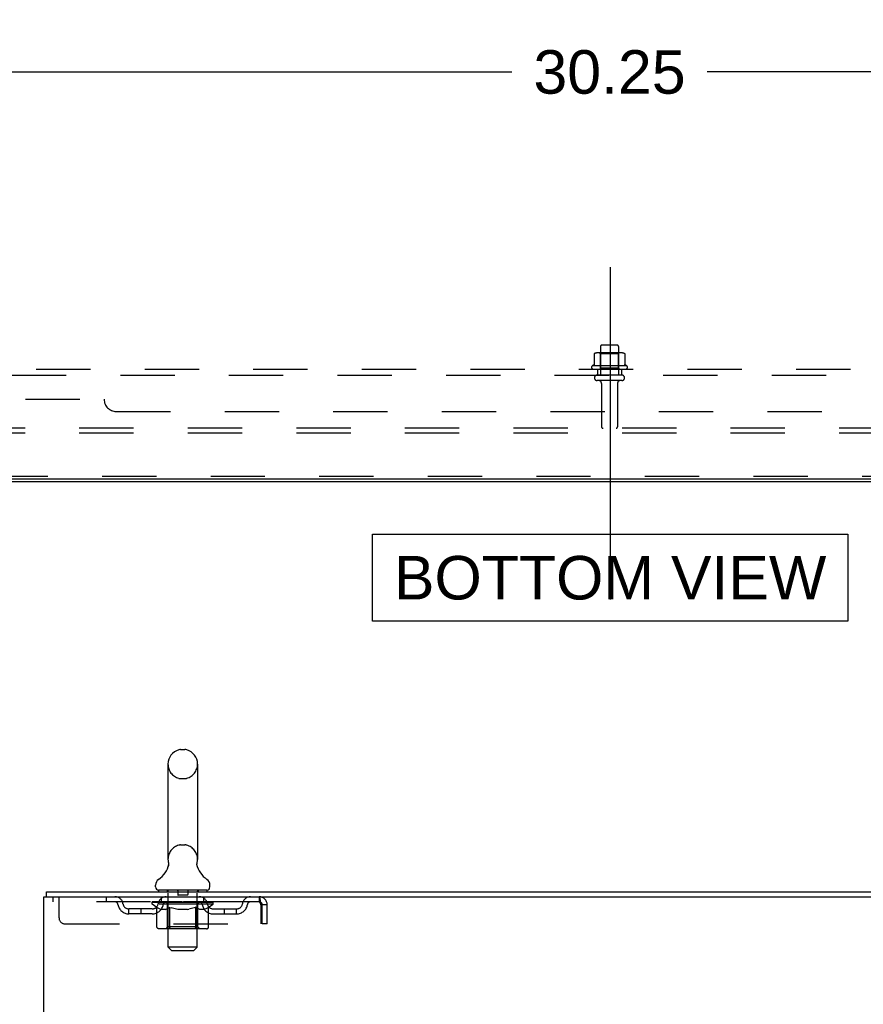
# Model space of a CAD drawing. Header units: inches. Extents: x 0 to 204, y 0 to 132.
# Tile 50 of 112: x 18 to 36, y 87 to 108. Entities that reach past the tile are written whole.
import ezdxf

# ---------------------------------------------------------------- set-up
doc = ezdxf.new("R2010")
doc.units = ezdxf.units.IN
doc.header["$LTSCALE"] = 11.243375
doc.header["$MEASUREMENT"] = 0
doc.linetypes.add('HIDDEN', pattern=[0.2, 0.1, -0.1])
doc.layers.get('0').update_dxf_attribs({"linetype": 'CONTINUOUS'})
for name, color, linetype in [('DEFAULT_2', 8, 'HIDDEN'), ('DIMENSIONS', 7, 'CONTINUOUS'), ('SUBPANEL', 7, 'CONTINUOUS')]:
    doc.layers.add(name, color=color, linetype=linetype)
doc.styles.get("Standard").update_dxf_attribs({"font": 'arial.ttf'})
doc.dimstyles.new('DIMSTYLE_1', dxfattribs={"dimtxt": 0.901875, "dimasz": 1.2025, "dimexe": 0.09, "dimexo": 0.07, "dimgap": 0.0375, "dimtad": 0, "dimtih": 1, "dimtoh": 1, "dimzin": 4, "dimdsep": 46, "dimtxsty": 'Standard', "dimblk": '_FILLED', "dimblk1": '_FILLED', "dimblk2": '_FILLED', "dimcen": 0.09, "dimadec": 3, "dimazin": 1, "dimtfac": 1, "dimtdec": 3, "dimtofl": 0, "dimtmove": 0, "dimatfit": 3, "dimldrblk": '_FILLED', "dimfxl": 0, "dimtolj": 1, "dimtzin": 4, "dimarcsym": 0})

# ---------------------------------------------------------------- blocks, each defined once
blk = doc.blocks.new('_FILLED')
at = {"color": 0, "linetype": 'ByBlock'}
blk.add_solid([(0, 0), (-1, 0.2), (-1, -0.2)], dxfattribs=at)
blk = doc.blocks.new('*D12')
at = {"layer": 'DIMENSIONS', "color": 2, "linetype": 'Continuous'}
for p, q in [((15.19, 102.799), (15.19, 107.528)), ((45.44, 102.799), (45.44, 107.528)), ((15.19, 106.445), (28.288, 106.445)), ((45.44, 106.445), (32.341, 106.445))]:
    blk.add_line(p, q, dxfattribs=at)
at = {"layer": 'DIMENSIONS', "color": 2, "linetype": 'Continuous', "xscale": 1.2025, "yscale": 1.2025, "zscale": 1.2025, "rotation": 180}
blk.add_blockref('_FILLED', (15.19, 106.445), dxfattribs=at)
at = {"layer": 'DIMENSIONS', "color": 2, "linetype": 'Continuous', "xscale": 1.2025, "yscale": 1.2025, "zscale": 1.2025}
blk.add_blockref('_FILLED', (45.44, 106.445), dxfattribs=at)
at = {"layer": 'DIMENSIONS', "color": 2, "linetype": 'Continuous', "insert": (30.315, 106.896), "char_height": 0.9019, "width": 3.15153, "attachment_point": 2, "line_spacing_factor": 0.9}
blk.add_mtext('30.25', dxfattribs=at)

msp = doc.modelspace()

# ---------------------------------------------------------------- linework, layer by layer
at = {"color": 7, "linetype": 'Continuous'}
for p, q in [((30.328, 102.403), (30.328, 95.515)), ((14.879, 97.958), (45.751, 97.958)), ((21.431, 92.405), (21.518, 92.405)), ((21.169, 92.105), (21.169, 90.13)), ((21.781, 92.105), (21.781, 90.13)), ((21.175, 89.987), (21.173, 89.982)), ((21.769, 90.041), (21.77, 90.046)), ((21.769, 90.036), (21.769, 90.041)), ((21.769, 90.031), (21.769, 90.036)), ((21.769, 90.026), (21.769, 90.031)), ((21.769, 90.021), (21.769, 90.026)), ((21.769, 90.016), (21.769, 90.021)), ((21.77, 90.011), (21.769, 90.016)), ((21.77, 90.046), (21.771, 90.051)), ((21.77, 90.006), (21.77, 90.011)), ((21.771, 90.001), (21.77, 90.006)), ((21.772, 89.997), (21.771, 90.001)), ((21.772, 90.056), (21.773, 90.06)), ((21.773, 89.993), (21.772, 89.997)), ((20.912, 89.559), (20.912, 89.598)), ((22.037, 89.559), (22.037, 89.598)), ((18.652, 89.356), (18.652, 89.46)), ((20.975, 89.49), (20.975, 89.46)), ((21.975, 89.49), (20.975, 89.49)), ((21.975, 89.49), (21.975, 89.46))]:
    msp.add_line(p, q, dxfattribs=at)
at = {"color": 3, "linetype": 'Continuous'}
for p, q in [((50.328, 98.01), (10.302, 98.01)), ((18.6, 9.564), (18.6, 89.356)), ((18.6, 89.356), (42.406, 89.356)), ((18.652, 89.46), (42.411, 89.46))]:
    msp.add_line(p, q, dxfattribs=at)
at = {"color": 7, "linetype": 'Continuous'}
for points in [[(25.408, 95.064), (25.408, 96.868), (35.248, 96.868), (35.248, 95.064), (25.408, 95.064)], [(21.177, 90.06), (21.178, 90.056), (21.179, 90.051), (21.179, 90.046), (21.18, 90.041), (21.18, 90.036), (21.18, 90.031), (21.18, 90.026), (21.18, 90.021), (21.18, 90.016), (21.18, 90.011), (21.179, 90.006), (21.178, 90.001), (21.177, 89.997), (21.176, 89.992), (21.175, 89.987)], [(21.771, 90.051), (21.772, 90.056), (21.773, 90.06)]]:
    msp.add_lwpolyline(points, dxfattribs=at)
for centre, radius, start, end in [((21.475, 92.105), 0.306, 105.6303, 180), ((21.431, 92.261), 0.144, 90, 105.6303), ((21.518, 92.261), 0.144, 74.3697, 90), ((21.475, 92.105), 0.306, 0, 74.3697), ((20.677, 90.146), 0.523, 304.6624, 347.2389), ((21.475, 90.13), 0.306, 180, 193.2053), ((22.273, 90.146), 0.523, 192.7611, 235.3376), ((21.475, 90.13), 0.306, 346.7947, 360), ((21.056, 89.598), 0.144, 124.6624, 180), ((20.981, 89.559), 0.069, 180, 265), ((21.968, 89.559), 0.069, 275, 360), ((21.893, 89.598), 0.144, 360, 55.3376)]:
    msp.add_arc(centre, radius, start, end, dxfattribs=at)
at = {"layer": 'DEFAULT_2', "color": 8, "linetype": 'HIDDEN'}
for p, q in [((30.472, 100.787), (30.157, 100.787)), ((29.996, 100.601), (29.996, 100.383)), ((30.57, 100.623), (30.059, 100.623)), ((30.131, 100.603), (30.111, 100.623)), ((30.127, 100.757), (30.127, 100.162)), ((30.498, 100.603), (30.131, 100.603)), ((30.131, 100.307), (30.131, 100.603)), ((30.498, 100.603), (30.518, 100.623)), ((30.498, 100.307), (30.498, 100.603)), ((30.502, 100.757), (30.502, 100.162)), ((30.634, 100.601), (30.634, 100.383)), ((30.671, 100.357), (29.959, 100.357)), ((29.981, 100.287), (30.649, 100.287)), ((30.131, 100.307), (30.111, 100.287)), ((30.498, 100.307), (30.131, 100.307)), ((30.498, 100.307), (30.518, 100.287)), ((30.572, 100.162), (30.057, 100.162)), ((30.572, 100.052), (30.057, 100.052)), ((30.15, 99.989), (30.15, 99.092)), ((30.48, 99.989), (30.48, 99.092)), ((47.44, 99.062), (13.19, 99.062)), ((47.44, 98.958), (13.19, 98.958)), ((45.665, 98.062), (14.965, 98.062)), ((21.431, 91.805), (21.518, 91.805)), ((21.431, 90.43), (21.518, 90.43)), ((18.787, 89.356), (18.787, 89.252)), ((18.912, 88.918), (18.912, 89.356)), ((19.887, 89.356), (19.887, 89.252)), ((21.037, 89.252), (21.037, 89.356)), ((21.155, 89.49), (21.155, 89.46)), ((21.175, 88.309), (21.175, 89.46)), ((21.37, 89.48), (21.37, 89.4)), ((21.57, 89.39), (21.38, 89.39)), ((21.58, 89.48), (21.58, 89.4)), ((21.775, 88.309), (21.775, 89.46)), ((21.795, 89.49), (21.795, 89.46)), ((21.912, 89.252), (21.912, 89.356)), ((23.058, 89.356), (23.058, 89.252)), ((23.058, 89.252), (18.787, 89.252)), ((20.841, 89.205), (20.841, 89.252)), ((20.941, 89.135), (20.841, 89.205)), ((22.108, 89.205), (20.841, 89.205)), ((20.851, 89.245), (20.851, 89.252)), ((20.86, 89.242), (20.86, 89.245)), ((20.86, 89.242), (22.09, 89.242)), ((20.868, 89.242), (20.868, 89.245)), ((20.869, 89.242), (20.869, 89.245)), ((20.88, 89.245), (20.88, 89.252)), ((20.896, 89.242), (20.896, 89.245)), ((20.898, 89.242), (20.898, 89.245)), ((20.926, 89.245), (20.926, 89.252)), ((20.941, 89.242), (20.941, 89.245)), ((20.943, 89.242), (20.943, 89.245)), ((21.148, 89.245), (20.946, 89.245)), ((20.989, 89.245), (20.989, 89.252)), ((20.991, 89.242), (20.991, 89.245)), ((20.992, 89.242), (20.992, 89.245)), ((20.995, 89.242), (20.995, 89.245)), ((21.002, 89.242), (21.002, 89.245)), ((21.002, 89.242), (21.002, 89.245)), ((21.005, 89.242), (21.005, 89.245)), ((21.009, 89.242), (21.009, 89.246)), ((21.013, 89.242), (21.013, 89.245)), ((21.027, 89.242), (21.027, 89.245)), ((21.045, 89.242), (21.045, 89.245)), ((21.046, 89.242), (21.046, 89.247)), ((21.066, 89.242), (21.066, 89.245)), ((21.066, 89.242), (21.066, 89.245)), ((21.068, 89.245), (21.068, 89.252)), ((21.077, 89.242), (21.077, 89.245)), ((21.081, 89.242), (21.081, 89.245)), ((21.091, 89.242), (21.091, 89.245)), ((21.102, 89.242), (21.102, 89.249)), ((21.117, 89.242), (21.117, 89.245)), ((21.12, 89.242), (21.12, 89.245)), ((21.148, 89.242), (21.148, 89.245)), ((21.215, 89.245), (21.153, 89.245)), ((21.158, 89.245), (21.158, 89.252)), ((21.162, 88.733), (21.162, 89.202)), ((21.165, 89.242), (21.165, 89.245)), ((21.169, 89.242), (21.169, 89.245)), ((21.175, 89.242), (21.175, 89.25)), ((21.18, 89.242), (21.18, 89.245)), ((21.191, 89.242), (21.191, 89.245)), ((21.215, 89.242), (21.215, 89.245)), ((21.29, 89.245), (21.23, 89.245)), ((21.251, 89.242), (21.251, 89.245)), ((21.258, 89.245), (21.258, 89.252)), ((21.262, 89.242), (21.262, 89.245)), ((21.264, 89.242), (21.264, 89.251)), ((21.267, 89.242), (21.267, 89.245)), ((21.274, 89.242), (21.274, 89.245)), ((21.29, 89.242), (21.29, 89.245)), ((21.37, 89.245), (21.316, 89.245)), ((21.329, 89.242), (21.329, 89.245)), ((21.36, 89.245), (21.475, 89.252)), ((21.365, 89.245), (21.365, 89.252)), ((21.365, 89.251), (21.365, 89.252)), ((21.365, 89.245), (21.365, 89.251)), ((21.365, 89.242), (21.365, 89.245)), ((21.369, 89.242), (21.369, 89.245)), ((21.37, 89.242), (21.37, 89.245)), ((21.37, 89.242), (21.37, 89.245)), ((21.454, 89.245), (21.406, 89.245)), ((21.411, 89.242), (21.411, 89.245)), ((21.454, 89.242), (21.454, 89.245)), ((21.472, 89.245), (21.472, 89.245)), ((21.472, 89.242), (21.472, 89.245)), ((21.472, 89.242), (21.472, 89.245)), ((21.475, 89.245), (21.475, 89.252)), ((21.475, 89.252), (21.589, 89.245)), ((21.477, 89.242), (21.477, 89.245)), ((21.477, 89.242), (21.477, 89.245)), ((21.477, 89.245), (21.477, 89.245)), ((21.495, 89.242), (21.495, 89.245)), ((21.495, 89.245), (21.544, 89.245)), ((21.538, 89.242), (21.538, 89.245)), ((21.579, 89.242), (21.579, 89.245)), ((21.579, 89.242), (21.579, 89.245)), ((21.579, 89.245), (21.634, 89.245)), ((21.58, 89.242), (21.58, 89.245)), ((21.584, 89.251), (21.585, 89.252)), ((21.584, 89.245), (21.584, 89.251)), ((21.584, 89.242), (21.584, 89.245)), ((21.585, 89.245), (21.585, 89.252)), ((21.62, 89.242), (21.62, 89.245)), ((21.66, 89.242), (21.66, 89.245)), ((21.66, 89.245), (21.719, 89.245)), ((21.675, 89.242), (21.675, 89.245)), ((21.682, 89.242), (21.682, 89.245)), ((21.685, 89.242), (21.685, 89.251)), ((21.687, 89.242), (21.687, 89.245)), ((21.691, 89.245), (21.691, 89.252)), ((21.698, 89.242), (21.698, 89.245)), ((21.735, 89.242), (21.735, 89.245)), ((21.735, 89.245), (21.797, 89.245)), ((21.759, 89.242), (21.759, 89.245)), ((21.77, 89.242), (21.77, 89.245)), ((21.774, 89.242), (21.774, 89.25)), ((21.78, 89.242), (21.78, 89.245)), ((21.784, 89.242), (21.784, 89.245)), ((21.787, 88.733), (21.787, 89.202)), ((21.791, 89.245), (21.791, 89.252)), ((21.802, 89.242), (21.802, 89.245)), ((21.802, 89.245), (22.108, 89.245)), ((21.829, 89.242), (21.829, 89.245)), ((21.832, 89.242), (21.832, 89.245)), ((21.847, 89.242), (21.847, 89.249)), ((21.859, 89.242), (21.859, 89.245)), ((21.868, 89.242), (21.868, 89.245)), ((21.872, 89.242), (21.872, 89.245)), ((21.882, 89.245), (21.882, 89.252)), ((21.883, 89.242), (21.883, 89.245)), ((21.883, 89.242), (21.883, 89.245)), ((21.903, 89.242), (21.903, 89.247)), ((21.904, 89.242), (21.904, 89.245)), ((21.922, 89.242), (21.922, 89.245)), ((21.936, 89.242), (21.936, 89.245)), ((21.941, 89.242), (21.941, 89.246)), ((21.944, 89.242), (21.944, 89.245)), ((21.947, 89.242), (21.947, 89.245)), ((21.947, 89.242), (21.947, 89.245)), ((21.955, 89.242), (21.955, 89.245)), ((21.958, 89.242), (21.958, 89.245)), ((21.958, 89.242), (21.958, 89.245)), ((21.96, 89.245), (21.96, 89.252)), ((21.987, 89.248), (22.107, 89.249)), ((21.987, 89.245), (21.987, 89.248)), ((22.006, 89.242), (22.006, 89.245)), ((22.009, 89.242), (22.009, 89.245)), ((22.011, 89.137), (22.108, 89.205)), ((22.023, 89.245), (22.023, 89.252)), ((22.052, 89.242), (22.052, 89.245)), ((22.053, 89.242), (22.053, 89.245)), ((22.07, 89.245), (22.07, 89.252)), ((22.08, 89.242), (22.08, 89.245)), ((22.081, 89.242), (22.081, 89.245)), ((22.09, 89.242), (22.09, 89.245)), ((22.098, 89.245), (22.098, 89.252)), ((22.107, 89.245), (22.107, 89.249)), ((22.108, 89.205), (22.108, 89.245)), ((23.06, 89.251), (23.058, 89.252)), ((23.091, 89.189), (23.091, 88.793)), ((23.121, 88.793), (23.121, 89.189)), ((23.225, 89.189), (23.121, 89.189)), ((23.225, 88.793), (23.225, 89.189)), ((20.36, 89.001), (20.36, 89.105)), ((20.843, 89.105), (20.36, 89.105)), ((20.843, 89.001), (20.36, 89.001)), ((20.61, 89.001), (20.61, 89.105)), ((20.941, 88.73), (20.941, 89.135)), ((20.941, 89.135), (20.955, 89.126)), ((20.968, 89.117), (20.955, 89.126)), ((20.982, 89.11), (20.968, 89.117)), ((20.996, 89.103), (20.982, 89.11)), ((21.009, 89.098), (20.995, 89.103)), ((21.022, 89.093), (21.009, 89.098)), ((21.126, 89.093), (21.022, 89.093)), ((21.126, 89.093), (21.14, 89.098)), ((21.153, 89.104), (21.139, 89.098)), ((21.167, 89.11), (21.153, 89.103)), ((21.18, 89.118), (21.166, 89.11)), ((21.194, 89.126), (21.18, 89.118)), ((21.208, 89.136), (21.194, 89.126)), ((21.208, 88.73), (21.208, 89.136)), ((21.208, 89.136), (21.237, 89.126)), ((21.265, 89.117), (21.237, 89.126)), ((21.293, 89.11), (21.265, 89.118)), ((21.321, 89.103), (21.293, 89.11)), ((21.348, 89.098), (21.32, 89.103)), ((21.376, 89.093), (21.348, 89.098)), ((21.574, 89.093), (21.376, 89.093)), ((21.574, 89.093), (21.602, 89.098)), ((21.63, 89.104), (21.601, 89.098)), ((21.658, 89.11), (21.629, 89.103)), ((21.686, 89.118), (21.657, 89.11)), ((21.714, 89.127), (21.685, 89.118)), ((21.743, 89.137), (21.714, 89.127)), ((21.743, 88.73), (21.743, 89.137)), ((21.743, 89.137), (21.758, 89.127)), ((21.773, 89.118), (21.758, 89.127)), ((21.787, 89.11), (21.773, 89.118)), ((21.802, 89.103), (21.787, 89.11)), ((21.816, 89.098), (21.801, 89.103)), ((21.83, 89.093), (21.816, 89.098)), ((21.924, 89.093), (21.83, 89.093)), ((21.924, 89.093), (21.938, 89.098)), ((21.953, 89.103), (21.938, 89.098)), ((21.967, 89.11), (21.952, 89.103)), ((21.981, 89.118), (21.967, 89.11)), ((21.996, 89.127), (21.981, 89.118)), ((22.011, 89.137), (21.996, 89.127)), ((22.011, 88.73), (22.011, 89.137)), ((22.106, 89.105), (22.589, 89.105)), ((22.106, 89.001), (22.589, 89.001)), ((22.339, 89.001), (22.339, 89.105)), ((22.589, 89.001), (22.589, 89.105)), ((19.037, 88.793), (23.091, 88.793)), ((23.225, 88.793), (23.121, 88.793)), ((21.968, 88.693), (20.983, 88.693)), ((21.162, 88.733), (21.122, 88.693)), ((21.787, 88.733), (21.162, 88.733)), ((21.22, 88.698), (21.217, 88.7)), ((21.225, 88.694), (21.222, 88.696)), ((21.227, 88.693), (21.225, 88.694)), ((21.23, 88.693), (21.227, 88.693)), ((21.787, 88.733), (21.827, 88.693)), ((21.244, 88.24), (21.175, 88.309)), ((21.775, 88.309), (21.175, 88.309)), ((21.244, 88.24), (21.706, 88.24)), ((21.706, 88.24), (21.775, 88.309))]:
    msp.add_line(p, q, dxfattribs=at)
for points in [[(30.002, 100.611), (30, 100.61), (29.999, 100.609), (29.998, 100.608), (29.997, 100.606), (29.996, 100.604), (29.996, 100.603), (29.996, 100.601)], [(30.628, 100.611), (30.629, 100.61), (30.63, 100.609), (30.632, 100.608), (30.632, 100.606), (30.633, 100.604), (30.634, 100.603), (30.634, 100.601)], [(29.996, 100.383), (29.996, 100.382), (29.996, 100.381), (29.995, 100.38), (29.995, 100.379), (29.995, 100.378), (29.994, 100.378), (29.994, 100.377), (29.993, 100.377), (29.993, 100.376), (29.993, 100.376), (29.992, 100.376), (29.992, 100.376), (29.992, 100.375), (29.992, 100.375), (29.991, 100.375), (29.991, 100.375), (29.991, 100.375), (29.991, 100.374)], [(30.639, 100.374), (30.639, 100.375), (30.638, 100.375), (30.638, 100.375), (30.638, 100.375), (30.638, 100.375), (30.637, 100.376), (30.637, 100.376), (30.637, 100.376), (30.636, 100.376), (30.636, 100.377), (30.636, 100.377), (30.635, 100.378), (30.635, 100.378), (30.635, 100.379), (30.634, 100.38), (30.634, 100.381), (30.634, 100.382), (30.634, 100.383)], [(23.058, 89.356), (23.06, 89.354), (23.062, 89.351), (23.065, 89.346), (23.067, 89.339), (23.069, 89.33), (23.072, 89.319), (23.074, 89.307), (23.076, 89.293), (23.079, 89.277), (23.081, 89.261), (23.084, 89.244), (23.086, 89.226), (23.088, 89.207), (23.091, 89.189)], [(23.06, 89.251), (23.062, 89.25), (23.065, 89.248), (23.067, 89.245), (23.069, 89.242), (23.072, 89.238), (23.074, 89.233), (23.076, 89.228), (23.079, 89.222), (23.081, 89.216), (23.084, 89.209), (23.086, 89.203), (23.088, 89.196), (23.091, 89.189)], [(20.983, 88.693), (20.978, 88.693), (20.973, 88.694), (20.968, 88.696), (20.963, 88.698), (20.959, 88.7), (20.954, 88.703), (20.951, 88.707), (20.947, 88.711), (20.944, 88.715), (20.942, 88.72), (20.941, 88.725), (20.941, 88.73)], [(21.209, 88.72), (21.208, 88.725), (21.208, 88.73)], [(21.21, 88.715), (21.209, 88.72), (21.208, 88.725), (21.208, 88.73)], [(21.222, 88.696), (21.22, 88.698), (21.217, 88.7), (21.215, 88.703), (21.213, 88.707), (21.212, 88.711), (21.21, 88.715)], [(21.215, 88.703), (21.213, 88.707), (21.212, 88.711)], [(21.722, 88.693), (21.725, 88.693), (21.727, 88.694), (21.73, 88.696), (21.732, 88.698), (21.734, 88.7), (21.737, 88.703), (21.738, 88.707), (21.74, 88.711), (21.742, 88.715), (21.743, 88.72), (21.743, 88.725), (21.743, 88.73)], [(21.968, 88.693), (21.973, 88.693), (21.978, 88.694), (21.984, 88.696), (21.988, 88.698), (21.993, 88.7), (21.997, 88.703), (22.001, 88.707), (22.004, 88.711), (22.007, 88.715), (22.009, 88.72), (22.011, 88.725), (22.011, 88.73)]]:
    msp.add_lwpolyline(points, dxfattribs=at)
for centre, radius, start, end in [((30.157, 100.757), 0.03, 90, 180), ((30.472, 100.757), 0.03, 0, 90), ((30.059, 100.482), 0.141, 90, 113.95), ((30.57, 100.482), 0.141, 66.05, 90), ((30.315, 99.757), 0.698, 117.6814, 120.6631), ((30.315, 99.757), 0.698, 59.3369, 62.3186), ((29.981, 100.325), 0.0384, 124.4497, 270), ((30.649, 100.325), 0.0384, 270, 55.5503), ((30.057, 100.107), 0.055, 90, 270), ((30.087, 99.989), 0.0625, 0, 90), ((30.542, 99.989), 0.0625, 90, 180), ((30.572, 100.107), 0.055, 270, 90), ((30.18, 99.092), 0.03, 180, 270), ((30.45, 99.092), 0.03, 270, 360), ((21.475, 92.105), 0.306, 180, 254.3697), ((21.475, 92.105), 0.306, 285.6303, 360), ((21.431, 91.949), 0.144, 254.3697, 270), ((21.518, 91.949), 0.144, 270, 285.6303), ((21.475, 90.13), 0.306, 105.6303, 180), ((21.431, 90.286), 0.144, 90, 105.6303), ((21.518, 90.286), 0.144, 74.3697, 90), ((21.475, 90.13), 0.306, 0, 74.3697), ((20.071, 89.189), 0.167, 8.0716, 90), ((21.132, 89.189), 0.167, 90, 171.9284), ((20.981, 89.559), 0.069, 265, 270), ((21.145, 89.46), 0.03, 0, 90), ((21.36, 89.48), 0.01, 0, 90), ((21.38, 89.4), 0.01, 180, 270), ((21.57, 89.4), 0.01, 270, 360), ((21.59, 89.48), 0.01, 90, 180), ((21.805, 89.46), 0.03, 90, 180), ((21.817, 89.189), 0.167, 8.0716, 90), ((21.968, 89.559), 0.069, 270, 275), ((22.878, 89.189), 0.167, 90, 171.9284), ((23.058, 89.189), 0.167, 0, 90), ((20.071, 89.189), 0.0625, 7.9863, 90), ((20.36, 89.23), 0.229, 187.9863, 270), ((20.36, 89.23), 0.125, 188.0716, 270), ((20.843, 89.23), 0.125, 270, 351.9284), ((20.843, 89.23), 0.229, 270, 352.0137), ((21.132, 89.189), 0.0625, 90, 172.0137), ((21.122, 89.202), 0.0398, 0, 90), ((21.827, 89.202), 0.0398, 90, 180), ((21.818, 89.189), 0.0625, 7.9863, 90), ((22.106, 89.23), 0.229, 187.9863, 270), ((22.106, 89.23), 0.125, 188.0716, 270), ((22.589, 89.23), 0.125, 270, 351.9284), ((22.589, 89.23), 0.229, 270, 352.0137), ((22.878, 89.189), 0.0625, 90, 172.0137), ((23.058, 89.189), 0.063, 0, 90), ((19.037, 88.918), 0.125, 180, 270)]:
    msp.add_arc(centre, radius, start, end, dxfattribs=at)
for centre, major_axis, ratio, start_param, end_param in [((21.475, 89.252), (0.633, 0.007), 0.05963, 2.96643, 3.140963), ((20.822, 89.24), (0.198, 0), 0.060556, 0.430652, 1.470503), ((21.475, 89.252), (0.633, 0), 0.060556, 3.141593, 3.316126), ((20.822, 89.233), (0.198, 0.002), 0.05963, 1.376596, 1.469874), ((21.475, 89.252), (0.633, 0.013), 0.05688, 2.791345, 2.965878), ((20.797, 89.24), (0.198, 0.002), 0.05963, 0.25549, 1.295341), ((20.866, 89.24), (0.198, -0.002), 0.05963, 0.605815, 1.645666), ((21.475, 89.252), (0.633, -0.007), 0.05963, -2.96643, -2.791898), ((20.866, 89.233), (0.198, 0), 0.060556, 1.551758, 1.645036), ((20.797, 89.233), (0.198, 0.004), 0.05688, 1.20151, 1.294789), ((20.867, 89.235), (0.164, 0.002), 0.05963, 1.065228, 1.614276), ((20.847, 89.235), (0.164, 0.003), 0.05688, 0.890143, 1.43919), ((20.905, 89.235), (0.164, 0), 0.060556, 1.240391, 1.789438), ((21.475, 89.252), (0.633, 0.019), 0.052395, 2.616403, 2.790936), ((20.793, 89.24), (0.198, 0.004), 0.05688, 0.080405, 1.120256), ((20.928, 89.24), (0.198, -0.004), 0.05688, 0.7809, 1.820751), ((21.475, 89.252), (0.633, -0.013), 0.05688, -2.791345, -2.616812), ((20.928, 89.233), (0.198, -0.002), 0.05963, 1.72692, 1.820198), ((20.793, 89.233), (0.198, 0.006), 0.052395, 1.026568, 1.119847), ((20.846, 89.235), (0.164, 0.005), 0.052395, 0.715201, 1.264248), ((20.961, 89.235), (0.164, -0.002), 0.05963, 1.415553, 1.9646), ((21.475, 89.252), (0.633, 0.025), 0.046319, 2.441654, 2.616187), ((21.008, 89.24), (0.198, -0.006), 0.052395, 0.955842, 1.995693), ((20.81, 89.24), (0.198, 0.006), 0.052395, -0.094537, 0.945314), ((21.475, 89.252), (0.633, -0.019), 0.052395, -2.616403, -2.44187), ((21.008, 89.233), (0.198, -0.004), 0.05688, 1.902006, 1.995284), ((20.81, 89.233), (0.198, 0.008), 0.046319, 0.851819, 0.945098), ((20.865, 89.235), (0.164, 0.006), 0.046319, 0.540452, 1.089499), ((21.032, 89.235), (0.164, -0.003), 0.05688, 1.590638, 2.139686), ((21.475, 89.252), (0.633, 0.029), 0.038841, 2.267123, 2.441656), ((21.101, 89.24), (0.198, -0.008), 0.046319, 1.130591, 2.170442), ((20.848, 89.24), (0.198, 0.008), 0.046319, -0.269286, 0.770565), ((21.475, 89.252), (0.633, -0.025), 0.046319, -2.441654, -2.267121), ((21.101, 89.233), (0.198, -0.006), 0.052395, 2.076947, 2.170226), ((20.848, 89.233), (0.198, 0.009), 0.038841, 0.677289, 0.770567), ((20.902, 89.235), (0.164, 0.008), 0.038841, 0.365921, 0.914969), ((21.116, 89.235), (0.164, -0.005), 0.052395, 1.76558, 2.314627), ((21.475, 89.252), (0.633, 0.033), 0.030195, 2.09281, 2.267343), ((21.206, 89.24), (0.198, -0.009), 0.038841, 1.305122, 2.344973), ((20.904, 89.24), (0.198, 0.009), 0.038841, -0.443817, 0.596034), ((21.475, 89.252), (0.633, -0.029), 0.038841, -2.267123, -2.092591), ((21.206, 89.233), (0.198, -0.008), 0.046319, 2.251696, 2.344975), ((20.904, 89.233), (0.198, 0.01), 0.030195, 0.502975, 0.596254), ((20.956, 89.235), (0.164, 0.009), 0.030195, 0.191608, 0.740655), ((21.212, 89.235), (0.164, -0.006), 0.046319, 1.940329, 2.489376), ((20.977, 89.24), (0.198, 0.01), 0.030195, -0.61813, 0.421721), ((21.475, 89.252), (0.633, 0.036), 0.020645, 1.918687, 2.09322), ((21.319, 89.24), (0.198, -0.01), 0.030195, 1.479435, 2.519286), ((21.475, 89.252), (0.633, -0.033), 0.030195, -2.09281, -1.918277), ((21.319, 89.233), (0.198, -0.009), 0.038841, 2.426227, 2.519505), ((20.977, 89.233), (0.198, 0.011), 0.020645, 0.328852, 0.422131), ((21.026, 89.235), (0.164, 0.009), 0.020645, 0.017485, 0.566532), ((21.315, 89.235), (0.164, -0.008), 0.038841, 2.11486, 2.663907), ((21.066, 89.24), (0.198, 0.011), 0.020645, -0.792253, 0.247598), ((21.475, 89.252), (0.633, 0.038), 0.010478, 1.744704, 1.919237), ((21.436, 89.24), (0.198, -0.011), 0.020645, 1.653558, 2.693409), ((21.475, 89.252), (0.633, -0.036), 0.020645, -1.918687, -1.744154), ((21.436, 89.233), (0.198, -0.01), 0.030195, 2.60054, 2.693819), ((21.066, 89.233), (0.198, 0.012), 0.010478, 0.154869, 0.248148), ((21.11, 89.235), (0.164, 0.01), 0.010478, 6.126688, 6.675735), ((21.424, 89.235), (0.164, -0.009), 0.030195, 2.289173, 2.83822), ((21.167, 89.24), (0.198, 0.012), 0.010478, -0.966236, -0.000846), ((21.555, 89.24), (0.198, -0.012), 0.010478, 1.827541, 2.867392), ((21.475, 89.252), (0.633, -0.038), 0.010478, -1.744704, -1.570171), ((21.555, 89.233), (0.198, -0.011), 0.020645, 2.774664, 2.867942), ((21.533, 89.235), (0.164, -0.009), 0.020645, 2.463296, 3.012344), ((21.394, 89.24), (0.198, 0.012), 0.010478, 0.274201, 1.314052), ((21.308, 89.235), (0.164, 0.01), 0.010478, -0.000483, 0.504314), ((21.277, 89.233), (0.198, 0.012), 0.010478, 0.099668, 0.192946), ((21.475, 89.252), (0.633, 0.038), 0.010478, -1.571421, -1.396888), ((21.672, 89.233), (0.198, -0.012), 0.010478, 2.948646, 3.041925), ((21.641, 89.235), (0.164, -0.01), 0.010478, 2.637279, 3.142076), ((21.513, 89.24), (0.198, 0.011), 0.020645, 0.448184, 1.488034), ((21.416, 89.235), (0.164, 0.009), 0.020645, 0.129249, 0.678296), ((21.394, 89.233), (0.198, 0.011), 0.020645, 0.273651, 0.366929), ((21.782, 89.24), (0.198, -0.012), 0.010478, -3.140747, -2.175357), ((21.475, 89.252), (0.633, 0.036), 0.020645, -1.397439, -1.222906), ((21.475, 89.252), (0.633, -0.038), 0.010478, 1.222355, 1.396888), ((21.63, 89.24), (0.198, 0.01), 0.030195, 0.622307, 1.662158), ((21.526, 89.235), (0.164, 0.009), 0.030195, 0.303372, 0.852419), ((21.839, 89.235), (0.164, -0.01), 0.010478, 2.749043, 3.29809), ((21.883, 89.24), (0.198, -0.011), 0.020645, 2.893995, 3.933846), ((21.513, 89.233), (0.198, 0.01), 0.030195, 0.447774, 0.541052), ((21.883, 89.233), (0.198, -0.012), 0.010478, 2.893445, 2.986723), ((21.475, 89.252), (0.633, 0.033), 0.030195, -1.223315, -1.048783), ((21.475, 89.252), (0.633, -0.036), 0.020645, 1.048373, 1.222906), ((21.743, 89.24), (0.198, 0.009), 0.038841, 0.79662, 1.836471), ((21.634, 89.235), (0.164, 0.008), 0.038841, 0.477686, 1.026733), ((21.923, 89.235), (0.164, -0.009), 0.020645, 2.57506, 3.124108), ((21.972, 89.24), (0.198, -0.01), 0.030195, 2.719872, 3.759723), ((21.848, 89.24), (0.198, 0.008), 0.046319, 0.971151, 2.011002), ((21.63, 89.233), (0.198, 0.009), 0.038841, 0.622087, 0.715366), ((21.972, 89.233), (0.198, -0.011), 0.020645, 2.719462, 2.812741), ((21.475, 89.252), (0.633, 0.029), 0.038841, -1.049002, -0.874469), ((21.475, 89.252), (0.633, -0.033), 0.030195, 0.87425, 1.048783), ((21.737, 89.235), (0.164, 0.006), 0.046319, 0.652216, 1.201263), ((21.942, 89.24), (0.198, 0.006), 0.052395, 1.1459, 2.185751), ((21.993, 89.235), (0.164, -0.009), 0.030195, 2.400937, 2.949985), ((22.045, 89.24), (0.198, -0.009), 0.038841, 2.545558, 3.585409), ((21.833, 89.235), (0.164, 0.005), 0.052395, 0.826965, 1.376012), ((21.743, 89.233), (0.198, 0.008), 0.046319, 0.796618, 0.889896), ((22.045, 89.233), (0.198, -0.01), 0.030195, 2.545339, 2.638617), ((22.021, 89.24), (0.198, 0.004), 0.05688, 1.320842, 2.360692), ((21.475, 89.252), (0.633, 0.025), 0.046319, -0.874471, -0.699939), ((21.475, 89.252), (0.633, -0.029), 0.038841, 0.699936, 0.874469), ((22.102, 89.24), (0.198, -0.008), 0.046319, 2.371028, 3.410879), ((22.047, 89.235), (0.164, -0.008), 0.038841, 2.226624, 2.775671), ((22.084, 89.24), (0.198, 0.002), 0.05963, 1.495927, 2.535778), ((21.918, 89.235), (0.164, 0.003), 0.05688, 1.001907, 1.550954), ((22.139, 89.24), (0.198, -0.006), 0.052395, 2.196279, 3.23613), ((22.084, 89.235), (0.164, -0.006), 0.046319, 2.052093, 2.601141), ((21.848, 89.233), (0.198, 0.006), 0.052395, 0.971367, 1.064645), ((22.102, 89.233), (0.198, -0.009), 0.038841, 2.371026, 2.464304), ((22.128, 89.24), (0.198, 0), 0.060556, 2.364024, 2.71094), ((22.156, 89.24), (0.198, -0.004), 0.05688, 2.021337, 3.061188), ((21.475, 89.252), (0.633, 0.019), 0.052395, -0.699723, -0.52519), ((21.475, 89.252), (0.633, -0.025), 0.046319, 0.525406, 0.699939), ((22.152, 89.24), (0.198, -0.002), 0.05963, 1.846251, 2.886102), ((21.989, 89.235), (0.164, 0.002), 0.05963, 1.176993, 1.72604), ((22.103, 89.235), (0.164, -0.005), 0.052395, 1.877344, 2.426392), ((22.044, 89.235), (0.164, 0), 0.060556, 1.352155, 1.901202), ((22.102, 89.235), (0.164, -0.003), 0.05688, 1.702402, 2.25145), ((22.082, 89.235), (0.164, -0.002), 0.05963, 1.527317, 2.076364), ((21.942, 89.233), (0.198, 0.004), 0.05688, 1.146309, 1.239587), ((22.139, 89.233), (0.198, -0.008), 0.046319, 2.196495, 2.289773), ((21.475, 89.252), (0.633, 0.013), 0.05688, -0.524781, -0.350248), ((21.475, 89.252), (0.633, -0.019), 0.052395, 0.350657, 0.52519), ((22.128, 89.233), (0.198, -0.002), 0.05963, 1.764997, 1.971333), ((22.021, 89.233), (0.198, 0.002), 0.05963, 1.321394, 1.414673), ((22.156, 89.233), (0.198, -0.006), 0.052395, 2.021746, 2.115024), ((21.475, 89.252), (0.633, 0.007), 0.05963, -0.349695, -0.175162), ((21.475, 89.252), (0.633, -0.013), 0.05688, 0.175715, 0.350248), ((22.084, 89.233), (0.198, 0), 0.060556, 1.496556, 1.589835), ((22.152, 89.233), (0.198, -0.004), 0.05688, 1.846804, 1.940083), ((21.475, 89.252), (0.633, -0.007), 0.05963, 6.27665, 6.458348), ((21.475, 89.252), (0.633, 0), 0.060556, -0.174533, -0.058352)]:
    msp.add_ellipse(centre, major_axis=major_axis, ratio=ratio, start_param=start_param, end_param=end_param, dxfattribs=at)
at = {"layer": 'SUBPANEL', "color": 8, "linetype": 'HIDDEN'}
for p, q in [((16.19, 100.287), (44.44, 100.287)), ((30.065, 100.287), (30.065, 100.162)), ((30.565, 100.287), (30.565, 100.162)), ((15.686, 100.162), (44.944, 100.162)), ((15.971, 99.662), (19.846, 99.662)), ((20.096, 99.412), (40.533, 99.412))]:
    msp.add_line(p, q, dxfattribs=at)
msp.add_arc((20.096, 99.662), 0.25, 180, 270, dxfattribs=at)

# ---------------------------------------------------------------- texts
at = {"layer": 'DIMENSIONS', "color": 2, "linetype": 'Continuous', "insert": (30.328, 96.417), "char_height": 0.90187, "width": 8.93829, "attachment_point": 2, "line_spacing_factor": 0.9}
msp.add_mtext('BOTTOM VIEW', dxfattribs=at)

# ---------------------------------------------------------------- dimensions: what is measured, and where the dimension line sits
at = {"layer": 'DIMENSIONS', "color": 2, "linetype": 'Continuous'}
dim = msp.add_linear_dim(base=(45.44, 106.445), p1=(15.19, 102.729), p2=(45.44, 102.729), dimstyle='DIMSTYLE_1', dxfattribs=at)
dim.commit()
dim.dimension.update_dxf_attribs({"geometry": '*D12', "text_midpoint": (30.316, 106.44), "dimtype": 160})

doc.saveas('drawing.dxf')
